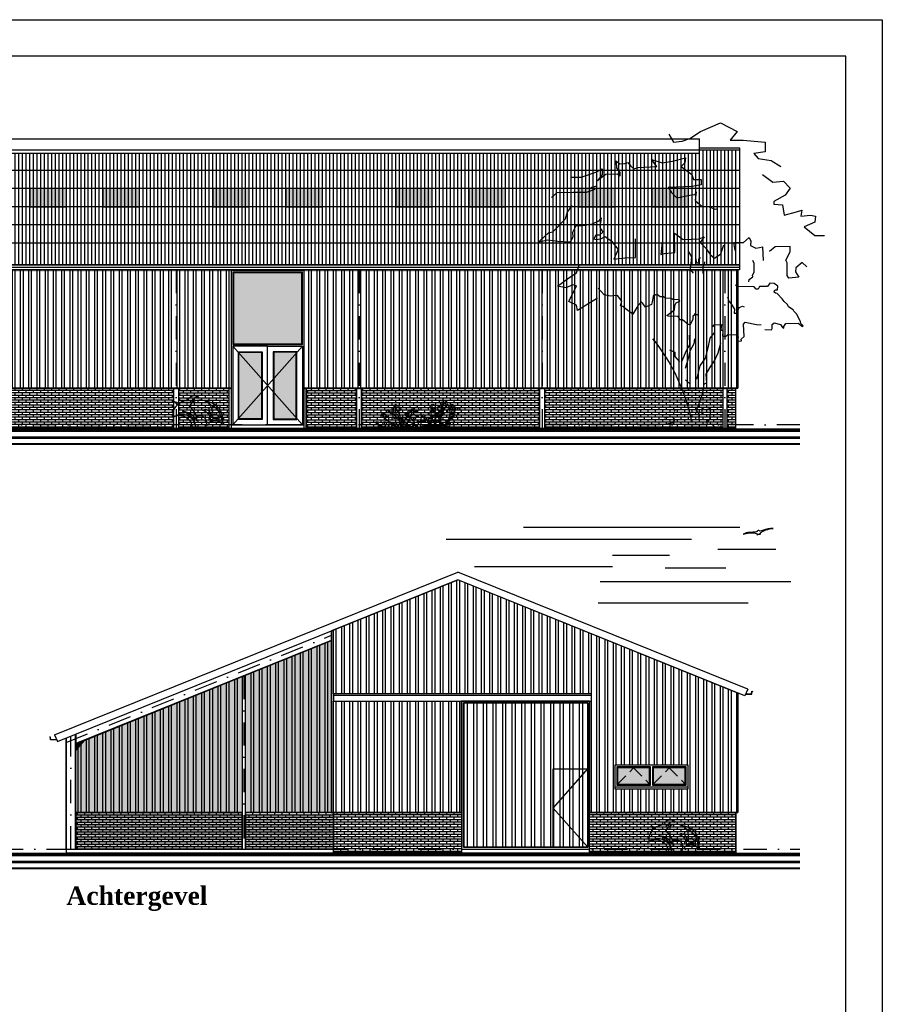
# Model space of a CAD drawing. Extents: x 0 to 139982, y -59400 to 0.
# Tile 18 of 20: x 90424 to 114000, y -26917 to 0. Entities that reach past the tile are written whole.
import ezdxf

# ---------------------------------------------------------------- set-up
doc = ezdxf.new("R2010")
doc.units = 0
doc.header["$LTSCALE"] = 100
doc.header["$MEASUREMENT"] = 0
doc.linetypes.add('DASHDOT2', pattern=[12.7, 6.35, -3.175, 0, -3.175])
doc.linetypes.add('HIDDEN2', pattern=[4.7625, 3.175, -1.5875])
doc.layers.get('0').update_dxf_attribs({"linetype": 'CONTINUOUS'})
for name, color, linetype in [('A--A21--_F1---', 8, 'CONTINUOUS'), ('A--A27--_F123-_SOLID', 7, 'CONTINUOUS'), ('A--A32--_F123-_SOLID', 7, 'CONTINUOUS'), ('A--A49--_F1---_SOLID', 16, 'CONTINUOUS'), ('A--L$2A-_F123-', 7, 'CONTINUOUS'), ('A--L$7A-_STRAMIEN', 1, 'DASHDOT2'), ('A--L20--_F123-_GEVELAANZIC', 7, 'CONTINUOUS'), ('A--L21--_F123-', 1, 'CONTINUOUS'), ('A--L27--_F123-', 1, 'CONTINUOUS'), ('A--L28S-_F123-', 1, 'CONTINUOUS'), ('A--L32--_F123-', 7, 'CONTINUOUS'), ('A--L91--', 7, 'CONTINUOUS'), ('A--L91--_F123-', 7, 'CONTINUOUS'), ('A--L93--_F123-', 7, 'CONTINUOUS'), ('A--L99--_F123-', 1, 'CONTINUOUS'), ('A--T$1A-_F123-_0_25MM', 2, 'CONTINUOUS')]:
    doc.layers.add(name, color=color, linetype=linetype)
doc.styles.add('DLV5', font='TIMESBD.TTF')
pattern_1 = [(0, (59300, -10793.925), (0, 66.675), []), (90, (59300, -10793.92), (-100, 66.675), [66.675, -66.675])]

# ---------------------------------------------------------------- blocks, each defined once
blk = doc.blocks.new('BOOM')
at = {"layer": 'A--L99--_F123-', "color": 2}
for points in [[(428, 6137), (337, 5973), (155, 5992), (-9, 6046), (-228, 6192), (-647, 6374), (-993, 6192), (-847, 6010), (-1120, 6010), (-1575, 5973), (-1575, 5773), (-1339, 5737), (-1430, 5628), (-1703, 5591), (-1903, 5464)], [(2878, 4820), (2762, 4924), (2432, 4930), (2148, 4930), (1965, 4994), (2051, 5022), (1932, 5058)], [(2453, 4649), (2553, 4513), (2590, 4367), (2854, 4094), (2945, 4076), (3018, 4013), (3145, 3894), (2954, 3931), (2745, 3903), (2481, 3894), (2426, 3994), (2435, 4094), (2362, 4231), (2226, 4231), (2025, 4267), (1880, 4340), (1843, 4395), (1871, 4204), (1843, 4149), (1807, 4094), (1880, 4031), (1953, 4031), (1998, 3958), (1944, 3940), (1852, 3958), (1761, 4003), (1625, 3903), (1488, 3730), (1579, 3530), (1352, 3558), (1124, 3567), (1124, 3758), (1124, 3958)], [(569, 3885), (596, 3630), (523, 3649), (305, 3667), (314, 4076), (132, 3940), (-205, 3958), (-305, 3994), (-223, 3876), (-342, 3758), (-433, 3630), (-524, 3548), (-651, 3639), (-715, 3831)], [(-2449, 3373), (-2349, 3464), (-2218, 3347), (-2212, 3267), (-2278, 3152), (-2069, 3136), (-2039, 3192), (-2039, 3454), (-2009, 3512), (-2101, 3683), (-2097, 3794), (-1785, 3785), (-1667, 3687)], [(23, 3685), (-41, 3576), (-14, 3312), (-78, 3239)], [(-314, 3476), (-305, 3403), (-278, 3376), (-278, 3230)], [(1918, 2718), (2337, 2459), (2360, 2573), (2515, 2650), (2360, 2977), (2437, 2996), (2569, 2932), (2756, 2964), (2519, 3141), (2360, 3246), (2301, 3405)], [(-2264, 2193), (-2359, 2125), (-2368, 2138), (-2324, 2191), (-2312, 2231), (-2279, 2293), (-2242, 2381), (-2174, 2447), (-2163, 2476), (-2066, 2539), (-2042, 2586), (-1971, 2647), (-1936, 2703), (-1830, 2817), (-1795, 2822), (-1768, 2839), (-1771, 2875), (-1797, 2888), (-1837, 2892), (-1839, 2966), (-1765, 3023), (-1677, 3030), (-1626, 2959), (-1458, 2958), (-1433, 2905), (-1389, 2902), (-1347, 2953), (-1008, 2958), (-957, 2990)], [(-794, 2747), (-821, 2652), (-865, 2603), (-938, 2484), (-930, 2403), (-982, 2405), (-1039, 2519), (-1104, 2549), (-1139, 2536)], [(-1569, 2060), (-1710, 2058), (-1726, 2087), (-1724, 2164), (-1767, 2202), (-1897, 2164), (-1941, 2104), (-1965, 2093), (-1965, 2125), (-2012, 2191), (-2264, 2193)], [(-487, 2120), (-512, 2158), (-669, 2164), (-656, 2063), (-694, 2033), (-691, 1927), (-767, 1925), (-797, 1957), (-993, 1952), (-1012, 1908), (-993, 1819), (-1082, 1824), (-1080, 1859), (-1142, 1919), (-1126, 2177), (-1164, 2218), (-1395, 2164), (-1498, 2161)], [(-105, 1866), (-92, 1766), (-5, 1610), (34, 1428), (90, 1250)], [(-205, 171), (-205, 305), (-144, 370), (-213, 552), (-278, 743), (-309, 929), (-361, 947), (-348, 1133), (-426, 1263), (-521, 1411), (-595, 1575), (-656, 1784)], [(420, 1636), (303, 1593), (303, 1502), (207, 1385)], [(-261, 279), (-261, 418), (-318, 444), (-400, 431), (-430, 366), (-426, 197), (-361, 123), (-370, 79), (-465, 93), (-539, -3)], [(342, 409), (303, 361)], [(520, 218), (372, 249), (307, 188), (359, 119), (468, 88)]]:
    blk.add_lwpolyline(points, dxfattribs=at)
at = {"layer": 'A--L99--_F123-', "color": 8}
for points in [[(2456, 5238), (2258, 5241), (1956, 5342), (1825, 5412), (1825, 5299), (1919, 5165), (1871, 5211), (1742, 5302), (1511, 5308), (1443, 5272), (1443, 5339), (1514, 5433), (1520, 5552), (1538, 5580), (1450, 5516), (1352, 5528), (1285, 5549), (1224, 5470), (1160, 5412), (1071, 5440), (683, 5464), (792, 5609), (573, 5537), (355, 5573), (82, 5646), (100, 5537), (173, 5464), (-46, 5300), (-82, 5191), (-246, 5191), (-246, 5082), (-46, 5045), (446, 5027), (373, 4918), (264, 4809), (-9, 4863), (-119, 4882), (-137, 4936), (-119, 4754), (-264, 4627), (-392, 4627), (-537, 4572), (-592, 4590)], [(-1521, 5300), (-1739, 5136), (-1958, 5155), (-2103, 5009), (-1994, 4863), (-1757, 4736), (-1757, 4681), (-1939, 4663), (-1976, 4445), (-2231, 4518), (-2340, 4554), (-2322, 4427), (-2522, 4445), (-2631, 4427), (-2613, 4299), (-2395, 4208), (-2613, 4026), (-2813, 4026)], [(-952, 3712), (-924, 3876), (-1125, 3876), (-1243, 3985), (-1279, 3903), (-1270, 3812), (-1380, 3758), (-1461, 3776), (-1525, 3785), (-1534, 3503)], [(-1237, 3059), (-1245, 3103), (-1322, 3159), (-1317, 3198), (-1350, 3257), (-1352, 3440), (-1319, 3502)], [(-232, 3558), (-187, 3530), (-187, 3476), (-169, 3430)], [(-132, 3539), (-141, 3467), (-160, 3457)], [(-177, 2371), (-135, 2371), (-110, 2399), (-103, 2384), (-102, 2365), (-71, 2339), (-70, 2269), (-23, 2181), (-6, 2161), (26, 2164), (143, 2268), (204, 2266), (210, 2292), (234, 2333), (443, 2339), (472, 2354), (312, 2474), (307, 2563), (279, 2617), (204, 2652), (207, 2681), (349, 2686), (391, 2718), (493, 2713), (541, 2745), (613, 2745), (669, 2785), (710, 2782), (734, 2798), (758, 2753), (777, 2643), (796, 2582), (917, 2532), (976, 2604), (1008, 2632), (1081, 2559), (1181, 2386), (1340, 2504), (1390, 2541), (1436, 2559), (1413, 2654), (1504, 2773), (1650, 2759), (1782, 2786), (1905, 2927)], [(-517, 1996), (-426, 1879), (-383, 1684), (-326, 1463), (-213, 1307), (-148, 1025)], [(4, 1944), (-1, 1740), (77, 1601), (160, 1402)], [(86, 1012), (-9, 929), (-9, 821)]]:
    blk.add_lwpolyline(points, dxfattribs=at)
at = {"layer": 'A--L99--_F123-', "color": 2}
blk.add_arc((3832, -624), 3949, 140.8206, 169.0296, dxfattribs=at)
blk = doc.blocks.new('QD91053-')
at = {"layer": 'A--L91--_F123-', "color": 1, "linetype": 'CONTINUOUS'}
for centre, radius in [((-577, 534), 30.2), ((-548, 639), 24.9), ((-472, 535), 63), ((-90, 510), 32.8), ((24, 525), 59.8), ((464, 593), 69.4), ((669, 552), 65.9), ((711, 692), 34.8), ((730, 536), 31.1), ((794, 648), 39.9), ((788, 743), 32.9), ((930, 484), 58), ((934, 600), 29.7), ((990, 639), 29.5), ((1026, 573), 49.1), ((1175, 536), 33.7), ((-907, 381), 30.2), ((-848, 357), 42.6), ((-797, 274), 58), ((-765, 478), 39.3), ((-672, 432), 31.1), ((-624, 450), 29.7), ((-552, 333), 67.2), ((-431, 273), 49.1), ((-315, 265), 43.1), ((-271, 382), 30.2), ((-213, 296), 52.8), ((-170, 425), 60.4), ((-63, 315), 70.6), ((-38, 452), 14.7), ((112, 342), 44), ((210, 349), 36.6), ((264, 276), 32.9), ((396, 234), 52.4), ((444, 407), 76), ((539, 354), 28.2), ((574, 457), 55.8), ((604, 269), 72.5), ((704, 414), 65.5), ((961, 188), 91.4), ((982, 365), 46.9), ((1080, 342), 38.2), ((1160, 393), 13.9), ((-1055, 158), 35.3), ((-980, 73), 39.4), ((-891, 43), 20.7), ((-846, 147), 49.1), ((-713, 167), 27.8), ((-349, 123), 87), ((-131, 143), 92.3), ((16, 125), 51.3), ((98, 197), 42.7), ((160, 74), 31.1), ((203, 198), 22.9), ((260, 55), 42.6), ((304, 204), 43.7), ((462, 142), 82.9), ((743, 165), 90.8), ((884, 104), 49.6)]:
    blk.add_circle(centre, radius, dxfattribs=at)
for centre, radius, start, end in [((-1251, 7), 889, 359.5326, 43.0418), ((-25, 41), 695, 357.8699, 50.6155), ((2146, 182), 1479, 158.4887, 186.8224), ((1511, 123), 841, 138.8673, 187.727), ((284, 747), 836, 297.5671, 348.8381), ((355, 1555), 1743, 222.3394, 243.1782), ((-944, -85), 578, 8.4501, 66.3269), ((259, -22), 621, 121.2651, 177.9637), ((909, 917), 927, 215.8726, 255.444), ((964, 476), 554, 179.3256, 238.0735), ((435, 450), 502, 299.9325, 6.6118), ((-781, -569), 673, 57.7108, 112.0944), ((-786, 48), 60.9, 308.4217, 231.5783), ((-565, 48), 94.3, 329.4961, 210.5039), ((-421, -6), 116, 3.0381, 176.9619), ((-328, 17), 110, 351.203, 188.797), ((269, -770), 970, 93.3086, 127.4954), ((-203, -43), 75.3, 34.3778, 145.6222), ((-40, 34), 52.5, 319.7882, 220.2118), ((378, -843), 910, 71.3392, 109.4353), ((356, 55), 45.9, 298.6589, 241.3411), ((511, 25), 75.3, 352.0783, 187.9217), ((611, 105), 109, 303.8972, 236.1028), ((635, -34), 110, 26.4631, 153.5369), ((729, -11), 116, 12.9313, 167.0687), ((39, 752), 970, 310.5134, 310.5821), ((48, 5), 621, 0.9295, 0.9994), ((1252, 68), 578, 184.7691, 185.237), ((1088, 551), 673, 232.24, 232.8984)]:
    blk.add_arc(centre, radius, start, end, dxfattribs=at)
blk = doc.blocks.new('QD91052-')
at = {"layer": 'A--L91--_F123-', "color": 2, "linetype": 'CONTINUOUS'}
for points in [[(-126, 761, -0.696387), (175, 825, 0.55221), (-26, 747, 0.55221)], [(0, 0, 0.57656), (-550, 300, -0.656989), (76, 0, 0.36404), (-275, 475, -0.282928), (112, 206, 0.29071), (-95, 585, -1.028653), (498, 333)], [(-380, 681, 0.064029), (-499, 727, -0.079907), (-422, 646)], [(371, 744, -0.462509), (800, 125, 0.348616), (463, 660, 0.348616)], [(800, 125, 0.35875), (474, 179, -0.608075), (723, 236, 0.786587), (498, 333, 0.593872), (271, 502, -0.405187), (474, 179)]]:
    blk.add_lwpolyline(points, format="xyb", dxfattribs=at)
for centre, radius, start, end in [((-134, 342), 419, 68.3952, 185.7848), ((195, 160), 189, 302.1458, 119.3335)]:
    blk.add_arc(centre, radius, start, end, dxfattribs=at)

msp = doc.modelspace()

# ---------------------------------------------------------------- hatches: boundary and pattern name
at = {"layer": 'A--A21--_F1---'}
h = msp.add_hatch(dxfattribs=at)
h.set_pattern_fill('_U', color=256, scale=100, angle=90, style=0, pattern_type=0)
h.set_pattern_definition([(90, (0, -59400), (-100, 6e-15), [])])
h.paths.add_polyline_path([(29300, -6701.7), (29300, -3560), (81178, -3560), (81178, -3652), (109000, -3652), (109000, -3560), (110100, -3560), (110100, -6701.7)])
h = msp.add_hatch(dxfattribs=at)
h.set_pattern_fill('ANSI32', color=256, scale=600, angle=45, style=0)
h.paths.add_polyline_path([(64700, -10076.7), (64700, -6838.5), (110050, -6838.5), (110050, -10076.7), (98200, -10076.7), (98200, -6856.1), (96200, -6856.1), (96200, -10076.7), (79620, -10076.7), (79620, -6856.1), (77620, -6856.1), (77620, -10076.7)])
h = msp.add_hatch(dxfattribs=at)
h.set_pattern_fill('AR-BRSTD', color=256, scale=25, style=0)
h.set_pattern_definition(pattern_1)
h.paths.add_polyline_path([(89767.5, -11176.7), (94632.5, -11176.7), (94632.5, -10076.7), (89767.5, -10076.7)])
h = msp.add_hatch(dxfattribs=at)
h.set_pattern_fill('AR-BRSTD', color=256, scale=25, style=0)
h.paths.add_polyline_path([(96150, -10076.7), (94767.5, -10076.7), (94767.5, -11176.7), (96150, -11176.7)])
h.paths.add_polyline_path([(98250, -10076.7), (99632.5, -10076.7), (99632.5, -11176.7), (98250, -11176.7)])
h.paths.add_polyline_path([(104632.5, -11176.7), (99767.5, -11176.7), (99767.5, -10076.7), (104632.5, -10076.7)])
h = msp.add_hatch(dxfattribs=at)
h.set_pattern_fill('AR-BRSTD', color=256, scale=25, style=0)
h.set_pattern_definition(pattern_1)
h.paths.add_polyline_path([(104767.5, -11176.7), (109647.5, -11176.7), (109647.5, -10076.7), (104767.5, -10076.7)])
h = msp.add_hatch(dxfattribs=at)
h.set_pattern_fill('AR-BRSTD', color=256, scale=25, style=0)
h.set_pattern_definition(pattern_1)
h.paths.add_polyline_path([(109752.5, -11176.7), (110000, -11176.7), (110000, -10076.7), (109752.5, -10076.7)])
h = msp.add_hatch(dxfattribs=at)
h.set_pattern_fill('ANSI32', color=256, scale=600, angle=45, style=0)
h.paths.add_polyline_path([(102396.9, -15315), (98950, -16707.7), (98950, -21676), (102500, -21676), (102500, -18626), (106000, -18626), (106000, -21676), (110050, -21676), (110050, -18407.1)])
h.paths.add_polyline_path([(106690, -21027.9), (108690, -21027.9), (108690, -20376), (106690, -20376)], flags=16)
h.paths.add_polyline_path([(99000, -18626), (106050, -18626), (106050, -18426), (99000, -18426)], flags=16)
h = msp.add_hatch(dxfattribs=at)
h.set_pattern_fill('ANSI32', color=16, scale=600, angle=45, style=0)
h.paths.add_polyline_path([(96595.5, -21676), (96595.5, -17922.5), (98950, -16971.3), (98950, -21676)])
h = msp.add_hatch(dxfattribs=at)
h.set_pattern_fill('ANSI32', color=16, scale=600, angle=45, style=0)
h.paths.add_polyline_path([(91959.8, -21676), (91959.8, -19976.7), (91969.8, -19976.7), (91969.8, -19965.7), (92191, -19702.1), (96504.5, -17959.3), (96504.5, -21676)])
h = msp.add_hatch(dxfattribs=at)
h.set_pattern_fill('ANSI32', color=256, scale=700, angle=45, style=0)
h.set_pattern_definition([(90, (54012.1, -69949.32), (-262.5, 6e-14), []), (90, (54099.6, -69861.82), (-262.5, 6e-14), [])])
h.paths.add_polyline_path([(102550, -22626), (105950, -22626), (105950, -18676), (102550, -18676)])
h = msp.add_hatch(dxfattribs=at)
h.set_pattern_fill('ANSI32', color=16, scale=600, angle=45, style=0)
h.paths.add_polyline_path([(91969.8, -19950.2), (91969.8, -19791.4), (92171.3, -19710)])
h = msp.add_hatch(dxfattribs=at)
h.set_pattern_fill('AR-BRSTD', color=16, scale=25, style=0)
h.paths.add_polyline_path([(91959.8, -22676), (96504.5, -22676), (96504.5, -21676), (91959.8, -21676)])
h = msp.add_hatch(dxfattribs=at)
h.set_pattern_fill('AR-BRSTD', color=16, scale=25, style=0)
h.paths.add_polyline_path([(99000, -21676), (96595.5, -21676), (96595.5, -22676), (99000, -22676)])
h = msp.add_hatch(dxfattribs=at)
h.set_pattern_fill('AR-BRSTD', color=256, scale=25, style=0)
h.set_pattern_definition([(0, (0, -59400), (0, 66.675), []), (90, (0, -59400), (-100, 66.675), [66.675, -66.675])])
h.paths.add_polyline_path([(102500, -22776), (99000, -22776), (99000, -21676), (102500, -21676)])
h = msp.add_hatch(dxfattribs=at)
h.set_pattern_fill('AR-BRSTD', color=256, scale=25, style=0)
h.set_pattern_definition([(0, (94500, -22462.05), (0, 66.675), []), (90, (94500, -22462.05), (-100, 66.675), [66.675, -66.675])])
h.paths.add_polyline_path([(110000, -22776), (106000, -22776), (106000, -21676), (110000, -21676)])
at = {"layer": 'A--A27--_F123-_SOLID', "linetype": 'CONTINUOUS'}
for points in [[(98133, -6923.1), (96267, -6923.1), (96267, -8859.7), (98133, -8859.7)], [(96417, -9093.7), (97033, -9093.7), (97033, -10909.7), (96417, -10909.7)], [(97983, -9093.7), (97367, -9093.7), (97367, -10909.7), (97983, -10909.7)]]:
    msp.add_hatch(color=25, dxfattribs=at).paths.add_polyline_path(points)
at = {"layer": 'A--A49--_F1---_SOLID'}
for points in [[(96595.5, -17922.5), (98950, -16971.3), (98950, -21676), (99000, -21676), (99000, -22676), (96595.5, -22676)], [(96504.5, -22676), (91959.8, -22676), (91959.8, -19976.7), (91969.8, -19976.7), (91969.8, -19965.7), (92191, -19702.1), (96504.5, -17959.3)], [(91969.8, -19950.2), (91969.8, -19791.4), (92171.3, -19710)]]:
    msp.add_hatch(color=25, dxfattribs=at).paths.add_polyline_path(points)

# ---------------------------------------------------------------- linework, layer by layer
at = {"layer": 'A--A21--_F1---'}
for p, q in [((110100, -4121.8), (29300, -4121.8)), ((110100, -4618.1), (29300, -4618.1)), ((110100, -5114.5), (29300, -5114.5)), ((110100, -5610.8), (29300, -5610.8)), ((110100, -6107.2), (29300, -6107.2)), ((91959.8, -21676), (96504.5, -21676)), ((98950, -21676), (96595.5, -21676))]:
    msp.add_line(p, q, dxfattribs=at)
for points in [[(29300, -6701.7), (29300, -3560), (81178, -3560), (81178, -3652), (109000, -3652), (109000, -3560), (110100, -3560), (110100, -6701.7)], [(64700, -10076.7), (64700, -6838.5), (110050, -6838.5), (110050, -10076.7), (98200, -10076.7), (98200, -6856.1), (96200, -6856.1), (96200, -10076.7), (79620, -10076.7), (79620, -6856.1), (77620, -6856.1), (77620, -10076.7)], [(89767.5, -11176.7), (94632.5, -11176.7), (94632.5, -10076.7), (89767.5, -10076.7)], [(96150, -10076.7), (94767.5, -10076.7), (94767.5, -11176.7), (96150, -11176.7)], [(98250, -10076.7), (99632.5, -10076.7), (99632.5, -11176.7), (98250, -11176.7)], [(104632.5, -11176.7), (99767.5, -11176.7), (99767.5, -10076.7), (104632.5, -10076.7)], [(104767.5, -11176.7), (109647.5, -11176.7), (109647.5, -10076.7), (104767.5, -10076.7)], [(109752.5, -11176.7), (110000, -11176.7), (110000, -10076.7), (109752.5, -10076.7)], [(102396.9, -15315), (98950, -16707.7), (98950, -21676), (102500, -21676), (102500, -18626), (106000, -18626), (106000, -21676), (110050, -21676), (110050, -18407.1)], [(96595.5, -21676), (96595.5, -17922.5), (98950, -16971.3), (98950, -21676)], [(96595.5, -17922.5), (98950, -16971.3), (98950, -21676), (99000, -21676), (99000, -22676), (96595.5, -22676)], [(91959.8, -21676), (91959.8, -19976.7), (91969.8, -19976.7), (91969.8, -19965.7), (92191, -19702.1), (96504.5, -17959.3), (96504.5, -21676)], [(96504.5, -22676), (91959.8, -22676), (91959.8, -19976.7), (91969.8, -19976.7), (91969.8, -19965.7), (92191, -19702.1), (96504.5, -17959.3)], [(102550, -22626), (105950, -22626), (105950, -18676), (102550, -18676)], [(91969.8, -19950.2), (91969.8, -19791.4), (92171.3, -19710)], [(106690, -21027.9), (108690, -21027.9), (108690, -20376), (106690, -20376)], [(91959.8, -22676), (96504.5, -22676), (96504.5, -21676), (91959.8, -21676)], [(99000, -21676), (96595.5, -21676), (96595.5, -22676), (99000, -22676)], [(102500, -22776), (99000, -22776), (99000, -21676), (102500, -21676)], [(110000, -22776), (106000, -22776), (106000, -21676), (110000, -21676)]]:
    msp.add_lwpolyline(points, close=True, dxfattribs=at)
at = {"layer": 'A--A27--_F123-_SOLID', "color": 25, "linetype": 'CONTINUOUS'}
for points in [[(90700, -5114.5), (90700, -4618.1), (91700, -5114.5), (91700, -4618.1)], [(92700, -5114.5), (92700, -4618.1), (93700, -5114.5), (93700, -4618.1)], [(95700, -5114.5), (95700, -4618.1), (96700, -5114.5), (96700, -4618.1)], [(97700, -5114.5), (97700, -4618.1), (98700, -5114.5), (98700, -4618.1)], [(100700, -5114.5), (100700, -4618.1), (101700, -5114.5), (101700, -4618.1)], [(102700, -5114.5), (102700, -4618.1), (103700, -5114.5), (103700, -4618.1)], [(105700, -5114.5), (105700, -4618.1), (106700, -5114.5), (106700, -4618.1)], [(107700, -5114.5), (107700, -4618.1), (108700, -5114.5), (108700, -4618.1)]]:
    msp.add_solid(points, dxfattribs=at)
at = {"layer": 'A--A32--_F123-_SOLID', "color": 25, "linetype": 'CONTINUOUS'}
for points in [[(106765, -20901), (106765, -20451), (107640, -20901), (107640, -20451)], [(107740, -20901), (107740, -20451), (108615, -20901), (108615, -20451)]]:
    msp.add_solid(points, dxfattribs=at)
at = {"layer": 'A--A49--_F1---_SOLID'}
for points in [[(29350, -6888.5), (29350, -6838.5), (110050, -6888.5), (110050, -6838.5)], [(79620, -10126.7), (79620, -10076.7), (96200, -10126.7), (96200, -10076.7)], [(98200, -10126.7), (98200, -10076.7), (110000, -10126.7), (110000, -10076.7)], [(99000, -21726), (99000, -21676), (102500, -21726), (102500, -21676)], [(110000, -21726), (110000, -21676), (106000, -21726), (106000, -21676)]]:
    msp.add_solid(points, dxfattribs=at)
at = {"layer": 'A--L$2A-_F123-', "color": 1}
msp.add_lwpolyline([(0, -59400), (0, 0), (114000, 0), (114000, -59400)], close=True, dxfattribs=at)
at = {"layer": 'A--L$2A-_F123-', "color": 4}
msp.add_lwpolyline([(1000, -58400), (113000, -58400), (113000, -1000), (1000, -1000)], close=True, dxfattribs=at)
at = {"layer": 'A--L$7A-_STRAMIEN'}
for p, q in [((94700, -6838.5), (94700, -11176.7)), ((99700, -6838.5), (99700, -11176.7)), ((104700, -6838.5), (104700, -11176.7)), ((109700, -6838.5), (109700, -11176.7))]:
    msp.add_line(p, q, dxfattribs=at)
at = {"layer": 'A--L20--_F123-_GEVELAANZIC', "color": 2, "linetype": 'CONTINUOUS'}
for points in [[(90700, -5114.5), (91700, -5114.5), (91700, -4618.1), (90700, -4618.1)], [(92700, -5114.5), (93700, -5114.5), (93700, -4618.1), (92700, -4618.1)], [(95700, -5114.5), (96700, -5114.5), (96700, -4618.1), (95700, -4618.1)], [(97700, -5114.5), (98700, -5114.5), (98700, -4618.1), (97700, -4618.1)], [(100700, -5114.5), (101700, -5114.5), (101700, -4618.1), (100700, -4618.1)], [(102700, -5114.5), (103700, -5114.5), (103700, -4618.1), (102700, -4618.1)], [(105700, -5114.5), (106700, -5114.5), (106700, -4618.1), (105700, -4618.1)], [(107700, -5114.5), (108700, -5114.5), (108700, -4618.1), (107700, -4618.1)]]:
    msp.add_lwpolyline(points, close=True, dxfattribs=at)
at = {"layer": 'A--L21--_F123-', "color": 3}
for p, q in [((81178, -3258.6), (109000, -3258.6)), ((109000, -3652), (109000, -3258.6)), ((109000, -3500), (110100, -3500)), ((110100, -3500), (110100, -6838.5)), ((110100, -6838.5), (29300, -6838.5)), ((79620, -10076.7), (96200, -10076.7)), ((98200, -10076.7), (110050, -10076.7)), ((110000, -11176.7), (110000, -10076.7)), ((110000, -11176.7), (29400, -11176.7)), ((91378.6, -19551), (102396.9, -15099.3)), ((91453.6, -19736.4), (102396.9, -15315)), ((110321.4, -18301), (102396.9, -15099.3)), ((110246.4, -18486.4), (102396.9, -15315)), ((98950, -21676), (98950, -16707.7)), ((110321.4, -18301), (110246.4, -18486.4)), ((91378.6, -19551), (91453.6, -19736.4)), ((102500, -21676), (98950, -21676)), ((99000, -22776), (99000, -21676)), ((110000, -21676), (106000, -21676)), ((110000, -22776), (110000, -21676)), ((91700, -22776), (110000, -22776))]:
    msp.add_line(p, q, dxfattribs=at)
for points in [[(110050, -6838.5), (110050, -10076.7), (110000, -10076.7)], [(110050, -18407.1), (110050, -21676), (110000, -21676)]]:
    msp.add_lwpolyline(points, dxfattribs=at)
at = {"layer": 'A--L27--_F123-', "color": 2, "linetype": 'CONTINUOUS'}
for p, q in [((81178, -3554.5), (109000, -3554.5)), ((81178, -3652), (109000, -3652)), ((109000, -3560), (110100, -3560)), ((29300, -6701.7), (110100, -6701.7)), ((29300, -6762.5), (110100, -6762.5))]:
    msp.add_line(p, q, dxfattribs=at)
for points in [[(110266.1, -18437.8), (110431.4, -18437.8), (110438.4, -18365.8), (110462.4, -18366.8)], [(110268.1, -18432.8), (110426.9, -18432.8), (110433.9, -18360.6), (110462.6, -18361.8)], [(91431.9, -19682.8), (91273.1, -19682.8), (91266.1, -19610.6), (91237.4, -19611.8)], [(91433.9, -19687.8), (91268.6, -19687.8), (91261.6, -19615.8), (91237.6, -19616.8)]]:
    msp.add_lwpolyline(points, dxfattribs=at)
at = {"layer": 'A--L28S-_F123-', "color": 8, "linetype": 'DASHDOT2'}
for p, q in [((91689.8, -19759), (98950, -16825.7)), ((96550, -17940.9), (96550, -22676)), ((91824.8, -22686), (91824.8, -19586.4))]:
    msp.add_line(p, q, dxfattribs=at)
at = {"layer": 'A--L28S-_F123-', "color": 2}
for p, q in [((91969.8, -19780.4), (98950, -16960.3)), ((91969.8, -19791.4), (98950, -16971.3)), ((91689.8, -22676), (91689.8, -19641)), ((91700, -22776), (91700, -19636.9)), ((91700, -22676), (91700, -19636.9)), ((91949.6, -22676), (91949.6, -19536)), ((91959.8, -22676), (91959.8, -19531.9)), ((91969.8, -19976.7), (91969.8, -19527.9)), ((91969.8, -19965.7), (92191, -19702.1)), ((91969.8, -19950.2), (92171.3, -19710)), ((91969.8, -19976.7), (91959.8, -19976.7)), ((91959.8, -22676), (99000, -22676))]:
    msp.add_line(p, q, dxfattribs=at)
at = {"layer": 'A--L28S-_F123-', "color": 1}
msp.add_line((91689.8, -22676), (91959.8, -22676), dxfattribs=at)
at = {"layer": 'A--L28S-_F123-', "color": 2}
for points in [[(94767.5, -11176.7), (94632.5, -11176.7), (94632.5, -10076.7), (94767.5, -10076.7)], [(96200, -11176.7), (96150, -11176.7), (96150, -10076.7), (96200, -10076.7)], [(98250, -11176.7), (98200, -11176.7), (98200, -10076.7), (98250, -10076.7)], [(99767.5, -11176.7), (99632.5, -11176.7), (99632.5, -10076.7), (99767.5, -10076.7)], [(104767.5, -11176.7), (104632.5, -11176.7), (104632.5, -10076.7), (104767.5, -10076.7)], [(109752.5, -11176.7), (109647.5, -11176.7), (109647.5, -10076.7), (109752.5, -10076.7)]]:
    msp.add_lwpolyline(points, close=True, dxfattribs=at)
for points in [[(96504.5, -17959.3), (96504.5, -22676)], [(96595.5, -22676), (96595.5, -17922.5)]]:
    msp.add_lwpolyline(points, dxfattribs=at)
at = {"layer": 'A--L32--_F123-', "color": 1, "linetype": 'CONTINUOUS'}
for p, q in [((96250, -8926.7), (98150, -11076.7)), ((98150, -8926.7), (96250, -11076.7)), ((106050, -18476), (99000, -18476)), ((105000, -21551), (105950, -20476)), ((105950, -22626), (105000, -21551))]:
    msp.add_line(p, q, dxfattribs=at)
for points in [[(96200, -11076.7), (98200, -11076.7), (98200, -6856.1), (96200, -6856.1)], [(98150, -6906.1), (96250, -6906.1), (96250, -8876.7), (98150, -8876.7)], [(98133, -6923.1), (96267, -6923.1), (96267, -8859.7), (98133, -8859.7)], [(96250, -11076.7), (97200, -11076.7), (97200, -8926.7), (96250, -8926.7)], [(96400, -9076.7), (97050, -9076.7), (97050, -10926.7), (96400, -10926.7)], [(96417, -9093.7), (97033, -9093.7), (97033, -10909.7), (96417, -10909.7)], [(98150, -11076.7), (97200, -11076.7), (97200, -8926.7), (98150, -8926.7)], [(98000, -9076.7), (97350, -9076.7), (97350, -10926.7), (98000, -10926.7)], [(97983, -9093.7), (97367, -9093.7), (97367, -10909.7), (97983, -10909.7)], [(102500, -22676), (106000, -22676), (106000, -18626), (102500, -18626)], [(105950, -22626), (102550, -22626), (102550, -18676), (105950, -18676)], [(106690, -21027.9), (108690, -21027.9), (108690, -20376), (106690, -20376)], [(106690, -20976), (108690, -20976), (108690, -20376), (106690, -20376)], [(106740, -20926), (107665, -20926), (107665, -20426), (106740, -20426)], [(106765, -20901), (107640, -20901), (107640, -20451), (106765, -20451)], [(107715, -20926), (108640, -20926), (108640, -20426), (107715, -20426)], [(107740, -20901), (108615, -20901), (108615, -20451), (107740, -20451)], [(105950, -22626), (105000, -22626), (105000, -20476), (105950, -20476)]]:
    msp.add_lwpolyline(points, close=True, dxfattribs=at)
at = {"layer": 'A--L32--_F123-', "color": 2, "linetype": 'CONTINUOUS'}
msp.add_lwpolyline([(99000, -18626), (106050, -18626), (106050, -18426), (99000, -18426)], close=True, dxfattribs=at)
at = {"layer": 'A--L32--_F123-', "color": 8, "linetype": 'HIDDEN2'}
for points in [[(106765, -20901), (107202.5, -20451), (107640, -20901)], [(107740, -20901), (108177.5, -20451), (108615, -20901)]]:
    msp.add_lwpolyline(points, dxfattribs=at)
at = {"layer": 'A--L32--_F123-', "color": 1}
msp.add_lwpolyline([(103960.5, -20651, 0, 75, 0), (104185.5, -20651, 0, 0, 0), (104629.3, -20651, 0, 0, 0), (104629.3, -20651, 0, 0, 0)], format="xyseb", dxfattribs=at)
at = {"layer": 'A--L32--_F123-', "color": 1, "linetype": 'CONTINUOUS'}
msp.add_lwpolyline([(105000, -22626), (105000, -20476)], dxfattribs=at)
at = {"layer": 'A--L93--_F123-', "color": 1}
msp.add_lwpolyline([(110683.6, -14023), (110683.6, -14023), (110745.5, -13984.1), (110819.9, -13948.7), (110868.4, -13934.5), (110921.3, -13920.8), (110975.9, -13912.1), (111016.4, -13907.4), (110943.9, -13906.3), (110878.1, -13918.4), (110807, -13935.2), (110752.3, -13953.3), (110699.5, -13972.1), (110662.4, -13979.4), (110644.9, -13974.5), (110628.5, -13965.3), (110610.1, -13966.8), (110592.3, -13971.4), (110580.6, -13980.9), (110575.6, -13992.3), (110561.8, -14001.2), (110524.3, -14006.5), (110464.9, -14010.9), (110384.9, -14016.2), (110320.9, -14023.6), (110276.8, -14032.2), (110242.8, -14044.1), (110201.5, -14062.1), (110278.8, -14042.2), (110325.2, -14035.2), (110392.5, -14028.2), (110462.1, -14028.1), (110523.6, -14039.9), (110581.7, -14054.3), (110577.6, -14087.8), (110610.5, -14068.1), (110635.1, -14062.7), (110668.7, -14067.4), (110658.3, -14040.3), (110683.6, -14023)], dxfattribs=at)
at = {"layer": 'A--L99--_F123-', "color": 1, "linetype": 'DASHDOT2'}
for p, q in [((111750, -11076.7), (2250, -11076.7)), ((2250, -22676), (111750, -22676))]:
    msp.add_line(p, q, dxfattribs=at)
at = {"layer": 'A--L99--_F123-', "color": 3, "linetype": 'CONTINUOUS'}
for p, q in [((110104, -13879), (104197.1, -13879)), ((111496.7, -15367.2), (106286.1, -15367.2))]:
    msp.add_line(p, q, dxfattribs=at)
at = {"layer": 'A--L99--_F123-', "color": 8, "linetype": 'CONTINUOUS'}
msp.add_line((108783.4, -14215), (102084.1, -14215), dxfattribs=at)
at = {"layer": 'A--L99--_F123-', "color": 1, "linetype": 'CONTINUOUS'}
for p, q in [((109503.7, -14479.1), (111089.3, -14479.1)), ((106238.1, -15943.3), (110333, -15943.3))]:
    msp.add_line(p, q, dxfattribs=at)
at = {"layer": 'A--L99--_F123-', "color": 2, "linetype": 'CONTINUOUS'}
msp.add_line((108183.1, -14647.1), (106622.3, -14647.1), dxfattribs=at)
at = {"layer": 'A--L99--_F123-', "color": 7, "linetype": 'CONTINUOUS'}
for p, q in [((106622.3, -14959.1), (102852.4, -14959.1)), ((108063, -14983.1), (109719.8, -14983.1))]:
    msp.add_line(p, q, dxfattribs=at)
at = {"layer": 'A--L99--_F123-', "color": 2}
for points, const_width in [([(2250, -11224.3), (111750, -11224.3)], 100), ([(2250, -11424.3), (111750, -11424.3)], 75), ([(2250, -11599.3), (111750, -11599.3)], 50), ([(111750, -22823.6), (2250, -22823.6)], 100), ([(111750, -23023.6), (2250, -23023.6)], 75), ([(111750, -23198.6), (2250, -23198.6)], 50)]:
    msp.add_lwpolyline(points, dxfattribs=dict(at, const_width=const_width))

# ---------------------------------------------------------------- block references
at = {"linetype": 'CONTINUOUS', "xscale": -1.3104, "yscale": 1.3104, "zscale": 1.3104}
msp.add_blockref('BOOM', (108730.6, -11172.9), dxfattribs=at)
at = {"layer": 'A--L91--'}
for name, p in [('QD91052-', (95153, -11176.7)), ('QD91053-', (101248.4, -11176.7)), ('QD91052-', (108168.3, -22776))]:
    msp.add_blockref(name, p, dxfattribs=at)

# ---------------------------------------------------------------- texts
at = {"layer": 'A--T$1A-_F123-_0_25MM', "color": 7, "style": 'DLV5'}
msp.add_text('Achtergevel', height=500, dxfattribs=at).set_placement((91700, -24198.6))

doc.saveas('drawing.dxf')
